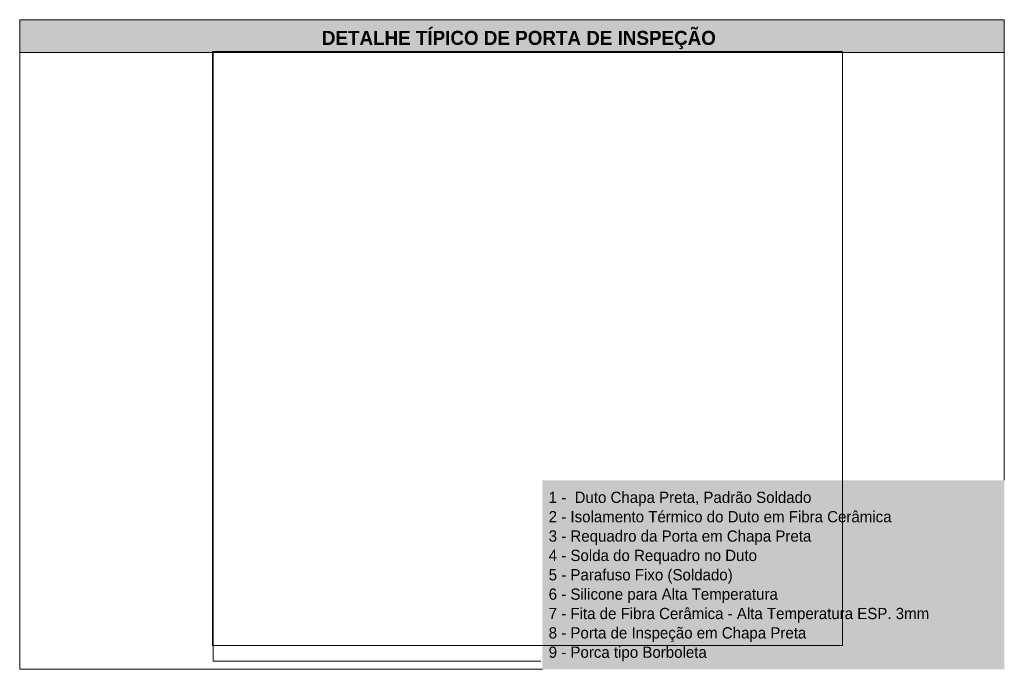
# Model space of a CAD drawing. Header units: metres. Extents: x 9 to 159, y -27 to 58.
# Tile 22 of 46: x 83 to 92, y -2 to 4. Entities that reach past the tile are written whole.
import ezdxf

# ---------------------------------------------------------------- set-up
doc = ezdxf.new("R2010")
doc.units = ezdxf.units.M
doc.linetypes.add('Tracejada', pattern=[0.00635, 0.003175, -0.003175])
for name, color, linetype, lineweight in [('A-DETL-GENF', 7, 'Continuous', 5), ('A-DETL-MEDM', 7, 'Continuous', 15), ('A-DETL-THIN', 7, 'Continuous', 15), ('A-DETL-WIDE', 7, 'Continuous', 15), ('G-ANNO-REFR', 7, 'Tracejada', 18), ('G-ANNO-TEXT', 7, 'Continuous', 30)]:
    doc.layers.add(name, color=color, linetype=linetype, lineweight=lineweight)
doc.styles.add('Century Gothic_1', font='GOTHIC.TTF', dxfattribs={"height": 0.1})
doc.styles.add('Century Gothic_B', font='GOTHICB.TTF', dxfattribs={"height": 0.125})
picture_1 = doc.add_image_def('image2.png', size_in_pixel=(946, 892))

msp = doc.modelspace()

# ---------------------------------------------------------------- hatches: boundary and pattern name
at = {"layer": 'A-DETL-GENF', "true_color": 0x808080}
msp.add_hatch(color=8, dxfattribs=at).paths.add_polyline_path([(91.8257, 3.6287), (91.8257, 3.9194), (83.0757, 3.9194), (83.0757, 3.6287)])
at = {"layer": 'A-DETL-GENF', "true_color": 0xd4d4d4}
msp.add_hatch(color=254, dxfattribs=at).paths.add_polyline_path([(91.8257, -1.8513), (91.8257, -0.1713), (87.7215, -0.1713), (87.7215, -1.8513)])

# ---------------------------------------------------------------- linework, layer by layer
at = {"layer": 'A-DETL-MEDM'}
for p, q in [((91.8257, 3.9194), (83.0757, 3.9194)), ((83.0757, 3.9194), (83.0757, 3.6287)), ((91.8257, 3.6287), (91.8257, 3.9194)), ((83.0757, 3.6287), (91.8257, 3.6287))]:
    msp.add_line(p, q, dxfattribs=at)
at = {"layer": 'A-DETL-THIN'}
for p, q in [((83.0757, 3.9194), (91.8257, 3.9194)), ((83.0757, 3.6287), (83.0757, 3.9194)), ((91.8257, 3.9194), (91.8257, 3.6287)), ((83.0757, -1.8513), (83.0757, 3.6287)), ((83.0757, 3.6287), (91.8257, 3.6287)), ((91.8257, 3.6287), (91.8257, -0.1713)), ((87.7215, -1.8513), (83.0757, -1.8513))]:
    msp.add_line(p, q, dxfattribs=at)
at = {"layer": 'A-DETL-WIDE'}
for p, q in [((84.7957, 3.6287), (90.3864, 3.6287)), ((84.7957, -1.7791), (84.7957, 3.6287)), ((90.3864, 3.6287), (90.3864, -0.1713)), ((87.7064, -1.7791), (84.7957, -1.7791))]:
    msp.add_line(p, q, dxfattribs=at)

# ---------------------------------------------------------------- texts
at = {"layer": 'G-ANNO-TEXT', "attachment_point": 1}
for s, insert, char_height, width, style in [('DETALHE TÍPICO DE PORTA DE INSPEÇÃO', (85.761, 3.8202), 0.125, 4.080589, 'Century Gothic_B'), ('1 -  Duto Chapa Preta, Padrão Soldado', (87.7767, -0.2736), 0.1, 3.270885, 'Century Gothic_1'), ('2 - Isolamento Térmico do Duto em Fibra Cerâmica', (87.7767, -0.4456), 0.1, 4.28502, 'Century Gothic_1'), ('3 - Requadro da Porta em Chapa Preta', (87.7767, -0.6176), 0.1, 3.298944, 'Century Gothic_1'), ('4 - Solda do Requadro no Duto', (87.7767, -0.7895), 0.1, 2.585442, 'Century Gothic_1'), ('5 - Parafuso Fixo (Soldado)', (87.7767, -0.9615), 0.1, 2.204641, 'Century Gothic_1'), ('6 - Silicone para Alta Temperatura', (87.7767, -1.1335), 0.1, 2.825948, 'Century Gothic_1'), ('7 - Fita de Fibra Cerâmica - Alta Temperatura ESP. 3mm', (87.7767, -1.3055), 0.1, 4.609703, 'Century Gothic_1'), ('8 - Porta de Inspeção em Chapa Preta', (87.7767, -1.4775), 0.1, 3.246834, 'Century Gothic_1'), ('9 - Porca tipo Borboleta', (87.7767, -1.6494), 0.1, 1.972151, 'Century Gothic_1')]:
    msp.add_mtext(s, dxfattribs=dict(at, insert=insert, char_height=char_height, width=width, style=style))

# ---------------------------------------------------------------- pictures from other files: only their frames are drawn
at = {"layer": 'G-ANNO-REFR', "lineweight": 5}
image = msp.add_image(picture_1, insert=(84.7894, -1.6407), size_in_units=(5.5971, 5.2776), dxfattribs=at)
image.dxf.flags = 7

doc.saveas('drawing.dxf')
